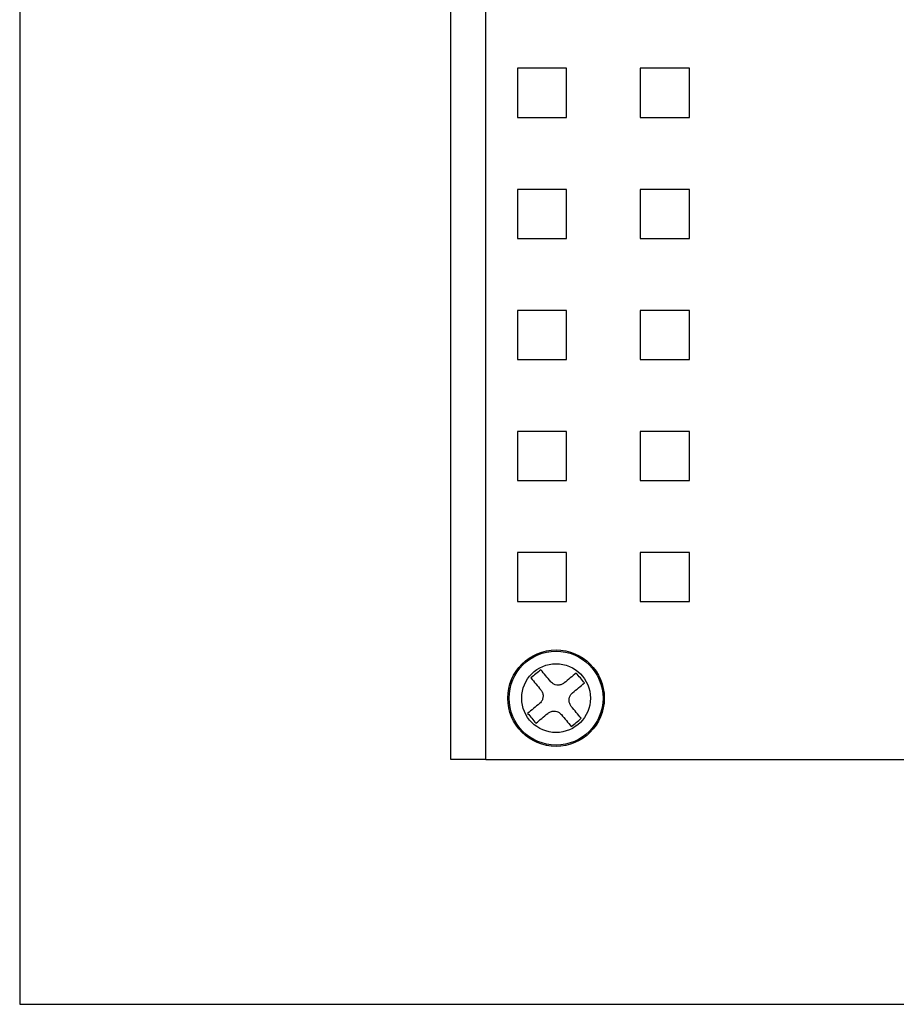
# Model space of a CAD drawing. Header units: millimetres. Extents: x 11 to 199, y 5 to 292.
# Tile 1 of 11: x 11 to 61, y 5 to 61. Entities that reach past the tile are written whole.
import ezdxf

# ---------------------------------------------------------------- set-up
doc = ezdxf.new("R2010")
doc.units = ezdxf.units.MM
doc.layers.add('圖框', color=7, linetype='Continuous', lineweight=30)

msp = doc.modelspace()

# ---------------------------------------------------------------- linework, layer by layer
at = {"color": 7, "linetype": 'Continuous', "lineweight": 30}
for p, q in [((35.978, 18.95), (35.978, 164.95)), ((37.978, 18.95), (37.978, 164.95)), ((39.778, 58.35), (39.778, 55.55)), ((42.578, 58.35), (39.778, 58.35)), ((42.578, 55.55), (42.578, 58.35)), ((49.578, 58.35), (46.778, 58.35)), ((46.778, 58.35), (46.778, 55.55)), ((49.578, 55.55), (49.578, 58.35)), ((39.778, 55.55), (42.578, 55.55)), ((46.778, 55.55), (49.578, 55.55)), ((39.778, 51.45), (39.778, 48.65)), ((42.578, 51.45), (39.778, 51.45)), ((42.578, 48.65), (42.578, 51.45)), ((46.778, 51.45), (46.778, 48.65)), ((49.578, 51.45), (46.778, 51.45)), ((49.578, 48.65), (49.578, 51.45)), ((39.778, 48.65), (42.578, 48.65)), ((46.778, 48.65), (49.578, 48.65)), ((39.778, 44.55), (39.778, 41.75)), ((42.578, 44.55), (39.778, 44.55)), ((42.578, 41.75), (42.578, 44.55)), ((46.778, 44.55), (46.778, 41.75)), ((49.578, 44.55), (46.778, 44.55)), ((49.578, 41.75), (49.578, 44.55)), ((39.778, 41.75), (42.578, 41.75)), ((46.778, 41.75), (49.578, 41.75)), ((39.778, 37.65), (39.778, 34.85)), ((42.578, 37.65), (39.778, 37.65)), ((42.578, 34.85), (42.578, 37.65)), ((46.778, 37.65), (46.778, 34.85)), ((49.578, 37.65), (46.778, 37.65)), ((49.578, 34.85), (49.578, 37.65)), ((39.778, 34.85), (42.578, 34.85)), ((46.778, 34.85), (49.578, 34.85)), ((39.778, 30.75), (39.778, 27.95)), ((42.578, 30.75), (39.778, 30.75)), ((42.578, 27.95), (42.578, 30.75)), ((46.778, 30.75), (46.778, 27.95)), ((49.578, 30.75), (46.778, 30.75)), ((49.578, 27.95), (49.578, 30.75)), ((39.778, 27.95), (42.578, 27.95)), ((46.778, 27.95), (49.578, 27.95)), ((37.978, 18.95), (35.978, 18.95)), ((37.978, 18.95), (69.978, 18.95))]:
    msp.add_line(p, q, dxfattribs=at)
at = {"color": 7, "linetype": 'Continuous', "lineweight": 30, "flags": 128}
for points in [[(41.109, 24.069), (41.039, 24.01), (40.969, 23.952), (40.898, 23.893), (40.827, 23.834), (40.757, 23.776), (40.686, 23.717), (40.616, 23.659), (40.545, 23.6)], [(40.545, 23.6), (40.615, 23.516), (40.685, 23.432), (40.755, 23.347), (40.826, 23.263), (40.897, 23.177), (40.968, 23.092), (41.039, 23.007), (41.11, 22.921)], [(41.674, 23.389), (41.603, 23.475), (41.532, 23.561), (41.461, 23.646), (41.39, 23.731), (41.319, 23.816), (41.249, 23.901), (41.179, 23.985), (41.109, 24.069)], [(43.128, 23.883), (43.044, 23.813), (42.96, 23.743), (42.875, 23.673), (42.79, 23.602), (42.705, 23.531), (42.62, 23.461), (42.534, 23.389), (42.449, 23.318)], [(43.597, 23.319), (43.538, 23.389), (43.48, 23.46), (43.421, 23.53), (43.362, 23.601), (43.304, 23.671), (43.245, 23.742), (43.186, 23.812), (43.128, 23.883)], [(42.917, 22.754), (43.003, 22.825), (43.089, 22.897), (43.174, 22.967), (43.259, 23.038), (43.344, 23.109), (43.429, 23.179), (43.513, 23.249), (43.597, 23.319)], [(41.039, 22.146), (40.953, 22.075), (40.867, 22.004), (40.782, 21.933), (40.697, 21.862), (40.612, 21.792), (40.528, 21.721), (40.443, 21.651), (40.359, 21.582)], [(43.411, 21.3), (43.341, 21.384), (43.271, 21.468), (43.201, 21.553), (43.13, 21.638), (43.059, 21.723), (42.988, 21.808), (42.917, 21.894), (42.846, 21.98)], [(40.359, 21.582), (40.418, 21.511), (40.477, 21.441), (40.535, 21.37), (40.594, 21.3), (40.652, 21.229), (40.711, 21.159), (40.77, 21.088), (40.828, 21.018)], [(40.828, 21.018), (40.912, 21.087), (40.996, 21.157), (41.081, 21.228), (41.166, 21.298), (41.251, 21.369), (41.336, 21.44), (41.422, 21.511), (41.507, 21.582)], [(42.282, 21.511), (42.353, 21.425), (42.424, 21.339), (42.495, 21.254), (42.566, 21.169), (42.637, 21.084), (42.707, 21), (42.777, 20.915), (42.847, 20.832)], [(42.847, 20.832), (42.917, 20.89), (42.988, 20.949), (43.058, 21.007), (43.129, 21.066), (43.199, 21.125), (43.27, 21.183), (43.34, 21.242), (43.411, 21.3)]]:
    msp.add_lwpolyline(points, dxfattribs=at)
at = {"color": 7, "linetype": 'Continuous', "lineweight": 30}
for radius in [2.75, 2.676, 1.96]:
    msp.add_circle((41.978, 22.45), radius, dxfattribs=at)
for points, knots in [([(42.449, 23.318), (42.398, 23.284), (42.296, 23.214), (42.11, 23.181), (41.927, 23.208), (41.776, 23.283), (41.704, 23.358), (41.674, 23.389)], [0, 0, 0, 0, 0.213041, 0.426404, 0.637777, 0.848273, 1, 1, 1, 1]), ([(41.11, 22.921), (41.145, 22.87), (41.214, 22.768), (41.247, 22.582), (41.221, 22.399), (41.145, 22.248), (41.07, 22.176), (41.039, 22.146)], [0, 0, 0, 0, 0.213043, 0.426401, 0.637779, 0.848278, 1, 1, 1, 1]), ([(42.846, 21.98), (42.811, 22.03), (42.742, 22.132), (42.709, 22.318), (42.735, 22.501), (42.811, 22.652), (42.886, 22.724), (42.917, 22.754)], [0, 0, 0, 0, 0.213043, 0.426402, 0.63778, 0.848272, 1, 1, 1, 1]), ([(41.507, 21.582), (41.558, 21.617), (41.66, 21.686), (41.846, 21.719), (42.029, 21.693), (42.18, 21.617), (42.252, 21.542), (42.282, 21.511)], [0, 0, 0, 0, 0.213041, 0.426405, 0.637778, 0.848278, 1, 1, 1, 1])]:
    msp.add_open_spline(points, degree=3, knots=knots, dxfattribs=at)
at = {"layer": '圖框', "lineweight": 30}
for p, q in [((11.4, 292), (11.4, 5)), ((11.4, 5), (198.6, 5))]:
    msp.add_line(p, q, dxfattribs=at)

doc.saveas('drawing.dxf')
